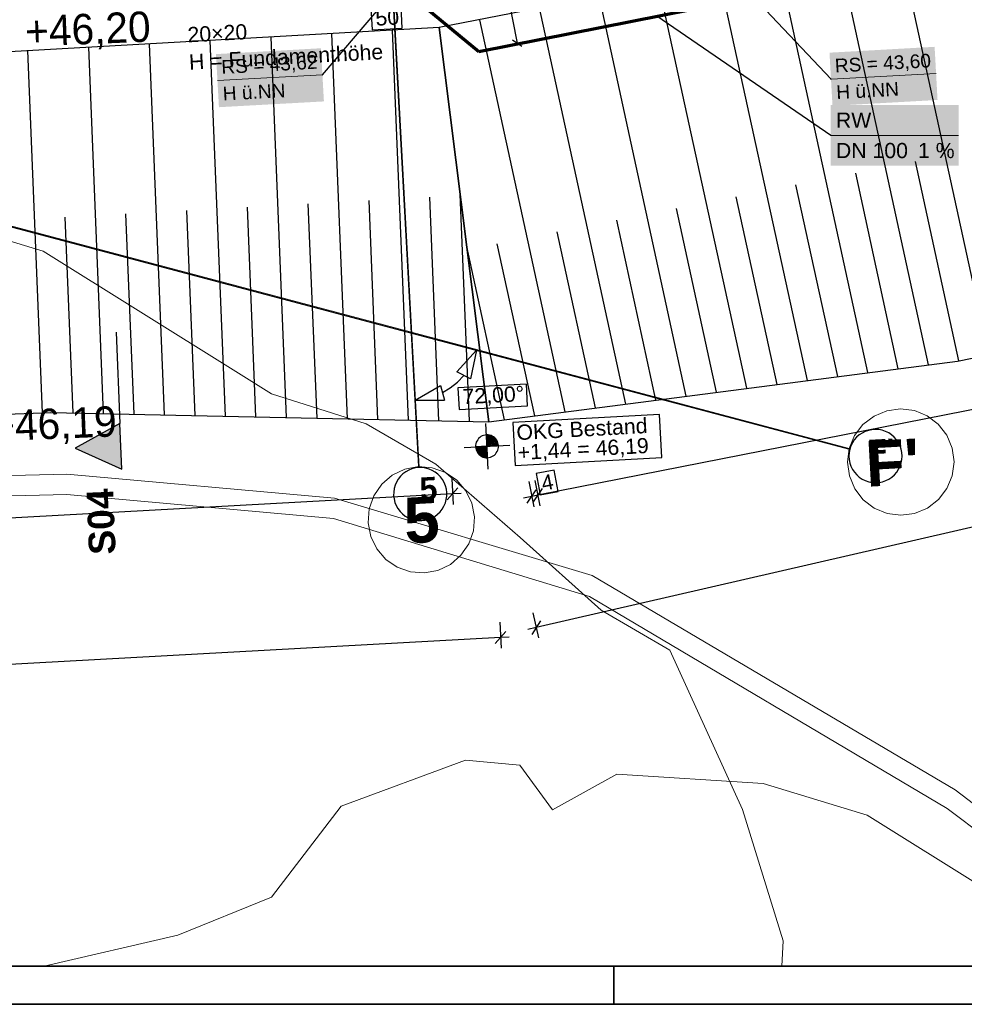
# Model space of a CAD drawing. Extents: x -779 to 790, y -208 to 633.
# Tile 96 of 232: x 112 to 237, y -208 to -78. Entities that reach past the tile are written whole.
import ezdxf
from ezdxf.lldxf.tags import DXFTag

# ---------------------------------------------------------------- set-up
doc = ezdxf.new("R2010")
doc.units = 0
doc.layers.get('0').update_dxf_attribs({"lineweight": 25})
for name, color, linetype, lineweight, true_color in [('01 Allgemein Bemaßung', 7, 'Continuous', 25, 0x848484), ('01 Schnitt Marker Gebäude', 7, 'Continuous', 25, 0x848484), ('01 Schnitt Marker Gebäude-gefuellt', 7, 'Continuous', 35, 0xfefefe), ('01AFU Allgemein Bemaßung-A07F5V4RWF', 7, 'Continuous', 25, 0x848484), ('02 Raster Bemaßung', 7, 'Continuous', 25, 0x848484), ('02 Raster Gebäude-A07F5V4QWF', 7, 'Continuous', 25, 0x848484), ('10 Bäume Bestand', 9, 'Continuous', 18, 0x808080), ('10 Wege Bestand - 2D', 9, 'Continuous', 18, 0x808080), ('30 Baugrubenplanung', 7, 'Continuous', 25, 0x848484), ('30 Baugrubenplanung - Bemaßung', 7, 'Continuous', 25, 0x848484), ('30 Baugrubenplanung - Bemaßung-gefuellt', 7, 'Continuous', 35, 0xfefefe), ('60 Höhen Außen (Bestand - bleibt)', 9, 'Continuous', 18, 0x808080), ('S_Mass', 150, 'Continuous', 25, 0x007fff), ('S_Regenwasser_Grundleitung', 7, 'Continuous', 70, 0x0080ff), ('X_Mass', 150, 'Continuous', 25, 0x007fff)]:
    doc.layers.add(name, color=color, linetype=linetype, lineweight=lineweight, true_color=true_color)
for name, color, linetype, lineweight in [('02 Raster Gebäude-A07F5V53WF', 7, 'Continuous', 13), ('Rahmen-A0U86KLAPE', 7, 'Continuous', 35), ('X_Rahmen', 7, 'Continuous', 25)]:
    doc.layers.add(name, color=color, linetype=linetype, lineweight=lineweight)
doc.styles.get("Standard").update_dxf_attribs({"font": 'arial.ttf'})
tags = doc.linetypes.add('Raster-A07F5V4TWF', pattern=[0.2, 0.1, -0.05, 0, -0.05]).pattern_tags.tags
tags[10:11] = [DXFTag(74, 4), DXFTag(75, 0), DXFTag(340, '0'), DXFTag(46, 1.0), DXFTag(50, 0.0), DXFTag(44, 0.0), DXFTag(45, 0.0)]
tags[8:9] = [DXFTag(74, 4), DXFTag(75, 0), DXFTag(340, '0'), DXFTag(46, 1.0), DXFTag(50, 0.0), DXFTag(44, 0.0), DXFTag(45, 0.0)]
tags[6:7] = [DXFTag(74, 4), DXFTag(75, 0), DXFTag(340, '0'), DXFTag(46, 1.0), DXFTag(50, 0.0), DXFTag(44, 0.0), DXFTag(45, 0.0)]
tags[4:5] = [DXFTag(74, 4), DXFTag(75, 0), DXFTag(340, '0'), DXFTag(46, 1.0), DXFTag(50, 0.0), DXFTag(44, 0.0), DXFTag(45, 0.0)]
tags = doc.linetypes.add('Raster-A07F5V57WF', pattern=[0.2, 0.1, -0.05, 0, -0.05]).pattern_tags.tags
tags[10:11] = [DXFTag(74, 4), DXFTag(75, 0), DXFTag(340, '0'), DXFTag(46, 1.0), DXFTag(50, 0.0), DXFTag(44, 0.0), DXFTag(45, 0.0)]
tags[8:9] = [DXFTag(74, 4), DXFTag(75, 0), DXFTag(340, '0'), DXFTag(46, 1.0), DXFTag(50, 0.0), DXFTag(44, 0.0), DXFTag(45, 0.0)]
tags[6:7] = [DXFTag(74, 4), DXFTag(75, 0), DXFTag(340, '0'), DXFTag(46, 1.0), DXFTag(50, 0.0), DXFTag(44, 0.0), DXFTag(45, 0.0)]
tags[4:5] = [DXFTag(74, 4), DXFTag(75, 0), DXFTag(340, '0'), DXFTag(46, 1.0), DXFTag(50, 0.0), DXFTag(44, 0.0), DXFTag(45, 0.0)]
tags = doc.linetypes.add('Schnittlinie', pattern=[0.3, 0.15, -0.075, 0, -0.075]).pattern_tags.tags
tags[10:11] = [DXFTag(74, 4), DXFTag(75, 0), DXFTag(340, '0'), DXFTag(46, 1.0), DXFTag(50, 0.0), DXFTag(44, 0.0), DXFTag(45, 0.0)]
tags[8:9] = [DXFTag(74, 4), DXFTag(75, 0), DXFTag(340, '0'), DXFTag(46, 1.0), DXFTag(50, 0.0), DXFTag(44, 0.0), DXFTag(45, 0.0)]
tags[6:7] = [DXFTag(74, 4), DXFTag(75, 0), DXFTag(340, '0'), DXFTag(46, 1.0), DXFTag(50, 0.0), DXFTag(44, 0.0), DXFTag(45, 0.0)]
tags[4:5] = [DXFTag(74, 4), DXFTag(75, 0), DXFTag(340, '0'), DXFTag(46, 1.0), DXFTag(50, 0.0), DXFTag(44, 0.0), DXFTag(45, 0.0)]
tags = doc.linetypes.add('Wipeout_Contour-A07F5V4SWF', pattern=[1, 0, -1]).pattern_tags.tags
tags[6:7] = [DXFTag(74, 4), DXFTag(75, 0), DXFTag(340, '0'), DXFTag(46, 1.0), DXFTag(50, 0.0), DXFTag(44, 0.0), DXFTag(45, 0.0)]
tags[4:5] = [DXFTag(74, 4), DXFTag(75, 0), DXFTag(340, '0'), DXFTag(46, 1.0), DXFTag(50, 0.0), DXFTag(44, 0.0), DXFTag(45, 0.0)]

# ---------------------------------------------------------------- blocks, each defined once
blk = doc.blocks.new('Blockreferenz-A07F5V4KWF', base_point=(-779.5, -207.57))
at = {"layer": 'Rahmen-A0U86KLAPE', "color": 0, "linetype": 'ByBlock', "ltscale": 0.35}
for p, q in [((-759.5, -202.57), (784.5, -202.57)), ((190.5, -207.57), (190.5, -202.57)), ((-779.5, -207.57), (789.5, -207.57))]:
    blk.add_line(p, q, dxfattribs=at)
blk = doc.blocks.new('Referenz-A07F5V4VWF', base_point=(-401.42, -176.34))
at = {"color": 0, "linetype": 'ByBlock', "lineweight": -2, "ltscale": 12.5}
for p, q in [((235.65, -122.98), (292.17, -111.35)), ((174.05, -130.97), (235.65, -122.98)), ((44.79, -132.72), (116.5, -129.73)), ((116.5, -129.73), (174.05, -130.97)), ((125.56, -131.19), (119.68, -134.44)), ((125.8, -137.19), (125.56, -131.19)), ((174.32, -132.78), (173.74, -132.69)), ((173.74, -132.69), (173.82, -134.19)), ((174.82, -133.08), (174.32, -132.78)), ((175.17, -133.54), (174.82, -133.08)), ((119.68, -134.44), (125.8, -137.19)), ((173.82, -134.19), (172.32, -134.27)), ((172.32, -134.27), (172.47, -134.84)), ((173.82, -134.19), (175.32, -134.11)), ((173.9, -135.69), (173.82, -134.19)), ((175.32, -134.11), (175.17, -133.54)), ((172.47, -134.84), (172.82, -135.31)), ((172.82, -135.31), (173.32, -135.61)), ((173.32, -135.61), (173.9, -135.69))]:
    blk.add_line(p, q, dxfattribs=at)
at = {"layer": '01 Schnitt Marker Gebäude', "color": 0, "linetype": 'Schnittlinie', "lineweight": -2, "ltscale": 3.125}
blk.add_line((125.07, -119.2), (125.56, -131.19), dxfattribs=at)
at = {"layer": '01 Schnitt Marker Gebäude', "color": 0, "lineweight": -2}
for p, q in [((125.56, -131.19), (119.68, -134.44)), ((125.8, -137.19), (125.56, -131.19)), ((119.68, -134.44), (125.8, -137.19))]:
    blk.add_line(p, q, dxfattribs=at)
at = {"layer": '01 Schnitt Marker Gebäude-gefuellt', "color": 0}
for points in [[(125.69, -134.44), (119.68, -134.44), (125.56, -131.19)], [(125.8, -137.19), (125.69, -134.44), (119.68, -134.44)]]:
    blk.add_solid(points, dxfattribs=at)
at = {"layer": '01AFU Allgemein Bemaßung-A07F5V4RWF', "color": 0, "linetype": 'Wipeout_Contour-A07F5V4SWF', "lineweight": -2, "ltscale": 1.625}
for p, q in [((162.68, -79.19), (162.52, -76.34)), ((158.54, -76.55), (158.7, -79.41)), ((158.7, -79.41), (162.68, -79.19)), ((182.63, -137.32), (180.26, -137.79)), ((180.26, -137.79), (180.81, -140.59)), ((183.18, -140.13), (182.63, -137.32)), ((180.81, -140.59), (183.18, -140.13))]:
    blk.add_line(p, q, dxfattribs=at)
at = {"layer": '01AFU Allgemein Bemaßung-A07F5V4RWF', "color": 0, "lineweight": -2}
for p, q in [((472.51, -83.15), (180.49, -140.63)), ((169.18, -138.45), (169.37, -141.85)), ((168.58, -141.23), (170, -139.65)), ((179.31, -138.82), (179.97, -142.16)), ((181.08, -139.75), (179.9, -141.51)), ((180.1, -138.67), (180.76, -142.01)), ((169.29, -140.44), (10.86, -149.2)), ((170.41, -140.38), (169.29, -140.44)), ((179.7, -140.78), (178.6, -141)), ((179.11, -141.66), (180.29, -139.9)), ((180.49, -140.63), (179.7, -140.78))]:
    blk.add_line(p, q, dxfattribs=at)
at = {"layer": '02 Raster Bemaßung', "color": 0, "lineweight": -2}
for p, q in [((172.44, -121.55), (169.86, -124.42)), ((172.44, -121.55), (171.64, -125.33)), ((171.64, -125.33), (169.86, -124.42)), ((169.93, -125.76), (170.75, -124.88)), ((164.36, -128.13), (167.7, -126.18)), ((167.7, -126.18), (168.23, -128.11)), ((167.96, -127.14), (168.99, -126.52)), ((168.99, -126.52), (169.93, -125.76)), ((164.36, -128.13), (168.23, -128.11))]:
    blk.add_line(p, q, dxfattribs=at)
at = {"layer": '02 Raster Bemaßung', "color": 0, "linetype": 'Wipeout_Contour-A07F5V4SWF', "lineweight": -2, "ltscale": 1.625}
for p, q in [((178.99, -126.02), (169.98, -126.52)), ((169.98, -126.52), (170.14, -129.37)), ((179.15, -128.88), (178.99, -126.02)), ((170.14, -129.37), (179.15, -128.88))]:
    blk.add_line(p, q, dxfattribs=at)
at = {"layer": '02 Raster Gebäude-A07F5V4QWF', "color": 0, "linetype": 'Raster-A07F5V4TWF', "lineweight": -2, "ltscale": 187.5}
for p, q in [((149.09, 150.98), (163.75, -117.01)), ((6.94, -77.61), (159.66, -118.16)), ((163.75, -117.01), (164.85, -136.98)), ((159.66, -118.16), (221.49, -134.58))]:
    blk.add_line(p, q, dxfattribs=at)
at = {"layer": '02 Raster Gebäude-A07F5V4QWF', "color": 0, "lineweight": -2}
for p, q in [((224.41, -132.01), (223.96, -132.1)), ((224.87, -131.98), (224.41, -132.01)), ((225.33, -132), (224.87, -131.98)), ((225.77, -132.09), (225.33, -132)), ((222.09, -133.35), (221.84, -133.73)), ((222.4, -133.01), (222.09, -133.35)), ((222.74, -132.7), (222.4, -133.01)), ((223.12, -132.45), (222.74, -132.7)), ((223.53, -132.25), (223.12, -132.45)), ((223.96, -132.1), (223.53, -132.25)), ((226.21, -132.24), (225.77, -132.09)), ((226.62, -132.44), (226.21, -132.24)), ((227, -132.69), (226.62, -132.44)), ((227.35, -133), (227, -132.69)), ((227.65, -133.34), (227.35, -133)), ((227.9, -133.72), (227.65, -133.34)), ((221.49, -134.58), (221.4, -135.03)), ((221.64, -134.14), (221.49, -134.58)), ((221.84, -133.73), (221.64, -134.14)), ((228.11, -134.13), (227.9, -133.72)), ((228.26, -134.56), (228.11, -134.13)), ((228.35, -135.01), (228.26, -134.56)), ((221.4, -135.03), (221.38, -135.48)), ((221.38, -135.48), (221.41, -135.94)), ((221.41, -135.94), (221.5, -136.39)), ((228.26, -136.37), (228.35, -135.93)), ((228.38, -135.47), (228.35, -135.01)), ((228.35, -135.93), (228.38, -135.47)), ((163.95, -137.15), (163.52, -137.32)), ((164.39, -137.04), (163.95, -137.15)), ((164.85, -136.98), (164.39, -137.04)), ((165.3, -136.99), (164.85, -136.98)), ((165.76, -137.05), (165.3, -136.99)), ((166.2, -137.18), (165.76, -137.05)), ((166.62, -137.36), (166.2, -137.18)), ((221.5, -136.39), (221.65, -136.82)), ((221.65, -136.82), (221.85, -137.23)), ((221.85, -137.23), (222.1, -137.61)), ((227.66, -137.6), (227.91, -137.22)), ((227.91, -137.22), (228.11, -136.81)), ((228.11, -136.81), (228.26, -136.37)), ((162.15, -138.5), (161.92, -138.9)), ((162.43, -138.14), (162.15, -138.5)), ((162.76, -137.82), (162.43, -138.14)), ((163.13, -137.55), (162.76, -137.82)), ((163.52, -137.32), (163.13, -137.55)), ((167.01, -137.59), (166.62, -137.36)), ((167.37, -137.87), (167.01, -137.59)), ((167.69, -138.2), (167.37, -137.87)), ((167.97, -138.57), (167.69, -138.2)), ((222.1, -137.61), (222.41, -137.96)), ((222.41, -137.96), (222.75, -138.26)), ((222.75, -138.26), (223.13, -138.51)), ((223.13, -138.51), (223.54, -138.71)), ((226.22, -138.71), (226.63, -138.5)), ((226.63, -138.5), (227.01, -138.25)), ((227.01, -138.25), (227.36, -137.95)), ((227.36, -137.95), (227.66, -137.6)), ((161.61, -139.76), (161.55, -140.21)), ((161.74, -139.32), (161.61, -139.76)), ((161.92, -138.9), (161.74, -139.32)), ((168.19, -138.96), (167.97, -138.57)), ((168.36, -139.39), (168.19, -138.96)), ((168.48, -139.83), (168.36, -139.39)), ((168.53, -140.29), (168.48, -139.83)), ((223.54, -138.71), (223.98, -138.86)), ((223.98, -138.86), (224.43, -138.95)), ((224.43, -138.95), (224.88, -138.98)), ((224.88, -138.98), (225.34, -138.95)), ((225.34, -138.95), (225.79, -138.86)), ((225.79, -138.86), (226.22, -138.71)), ((161.55, -140.21), (161.54, -140.67)), ((161.54, -140.67), (161.6, -141.12)), ((161.6, -141.12), (161.71, -141.57)), ((168.46, -141.2), (168.53, -140.74)), ((168.53, -140.74), (168.53, -140.29)), ((161.71, -141.57), (161.88, -141.99)), ((161.88, -141.99), (162.11, -142.39)), ((162.11, -142.39), (162.38, -142.76)), ((167.93, -142.45), (168.16, -142.06)), ((168.16, -142.06), (168.34, -141.64)), ((168.34, -141.64), (168.46, -141.2)), ((162.38, -142.76), (162.7, -143.09)), ((162.7, -143.09), (163.06, -143.37)), ((163.06, -143.37), (163.46, -143.6)), ((163.46, -143.6), (163.88, -143.78)), ((166.13, -143.8), (166.55, -143.63)), ((166.55, -143.63), (166.95, -143.41)), ((166.95, -143.41), (167.32, -143.13)), ((167.32, -143.13), (167.64, -142.81)), ((167.64, -142.81), (167.93, -142.45)), ((163.88, -143.78), (164.32, -143.9)), ((164.32, -143.9), (164.77, -143.97)), ((164.77, -143.97), (165.23, -143.97)), ((165.23, -143.97), (165.68, -143.92)), ((165.68, -143.92), (166.13, -143.8))]:
    blk.add_line(p, q, dxfattribs=at)
at = {"layer": '30 Baugrubenplanung', "color": 0, "lineweight": -2}
for p, q in [((469.42, -19.73), (167.54, -79.14)), ((469.42, -19.73), (167.54, -79.14)), ((239.74, -122.14), (227.8, -67.28)), ((231.85, -123.47), (219.95, -68.82)), ((223.89, -124.5), (212.1, -70.37)), ((215.92, -125.54), (204.25, -71.91)), ((207.96, -126.57), (196.4, -73.46)), ((200, -127.6), (188.55, -75)), ((192.04, -128.64), (180.7, -76.55)), ((184.08, -129.67), (172.85, -78.09)), ((167.54, -79.14), (7.52, -88.08)), ((167.54, -79.14), (7.52, -88.08)), ((155.47, -130.57), (153.42, -79.93)), ((163.49, -130.74), (161.41, -79.48)), ((174.05, -130.97), (167.54, -79.14)), ((167.54, -79.14), (174.05, -130.97)), ((167.54, -79.14), (174.05, -130.97)), ((131.43, -130.05), (129.46, -81.27)), ((139.45, -130.22), (137.44, -80.82)), ((147.46, -130.4), (145.43, -80.38)), ((115.41, -129.78), (113.48, -82.16)), ((123.42, -129.88), (121.47, -81.72)), ((235.83, -122.94), (230.12, -96.73)), ((227.87, -123.99), (222.27, -98.28)), ((219.91, -125.02), (214.42, -99.83)), ((159.48, -130.65), (158.31, -101.86)), ((167.49, -130.83), (166.3, -101.42)), ((171.5, -130.91), (170.29, -101.04)), ((211.94, -126.05), (206.57, -101.37)), ((135.44, -130.14), (134.35, -103.17)), ((143.45, -130.31), (142.34, -102.73)), ((151.47, -130.48), (150.32, -102.3)), ((203.98, -127.09), (198.72, -102.92)), ((119.41, -129.79), (118.37, -104.04)), ((127.42, -129.97), (126.36, -103.61)), ((196.02, -128.12), (190.87, -104.46)), ((188.06, -129.15), (183.02, -106.01)), ((176.11, -130.7), (171.15, -107.91)), ((180.1, -130.18), (175.17, -107.55)), ((235.65, -122.98), (292.17, -111.35)), ((235.65, -122.98), (292.17, -111.35)), ((174.05, -130.97), (235.65, -122.98)), ((174.05, -130.97), (235.65, -122.98)), ((44.79, -132.72), (116.5, -129.73)), ((44.79, -132.72), (116.5, -129.73)), ((116.5, -129.73), (174.05, -130.97)), ((116.5, -129.73), (174.05, -130.97))]:
    blk.add_line(p, q, dxfattribs=at)
at = {"layer": '30 Baugrubenplanung - Bemaßung', "color": 0, "lineweight": -2}
for p, q in [((518.68, -80.16), (180.28, -158.03)), ((173.98, -137.19), (173.65, -131.2)), ((172.59, -133.33), (172.49, -133.5)), ((172.71, -133.18), (172.59, -133.33)), ((172.86, -133.04), (172.71, -133.18)), ((173.02, -132.92), (172.86, -133.04)), ((173.19, -132.83), (173.02, -132.92)), ((173.37, -132.76), (173.19, -132.83)), ((173.56, -132.71), (173.37, -132.76)), ((173.76, -132.69), (173.56, -132.71)), ((173.95, -132.7), (173.76, -132.69)), ((174.15, -132.73), (173.95, -132.7)), ((174.34, -132.78), (174.15, -132.73)), ((174.51, -132.86), (174.34, -132.78)), ((174.68, -132.97), (174.51, -132.86)), ((174.83, -133.09), (174.68, -132.97)), ((174.97, -133.23), (174.83, -133.09)), ((175.09, -133.39), (174.97, -133.23)), ((170.82, -134.36), (176.81, -134.03)), ((172.35, -133.86), (172.32, -134.06)), ((172.32, -134.06), (172.32, -134.25)), ((172.32, -134.25), (172.34, -134.45)), ((172.34, -134.45), (172.39, -134.64)), ((172.41, -133.67), (172.35, -133.86)), ((172.39, -134.64), (172.46, -134.82)), ((172.49, -133.5), (172.41, -133.67)), ((175.18, -133.56), (175.09, -133.39)), ((175.25, -133.75), (175.18, -133.56)), ((175.23, -134.71), (175.28, -134.52)), ((175.3, -133.94), (175.25, -133.75)), ((175.28, -134.52), (175.31, -134.33)), ((175.32, -134.13), (175.3, -133.94)), ((175.31, -134.33), (175.32, -134.13)), ((172.46, -134.82), (172.55, -134.99)), ((172.55, -134.99), (172.67, -135.15)), ((172.67, -135.15), (172.8, -135.3)), ((172.8, -135.3), (172.95, -135.42)), ((172.95, -135.42), (173.12, -135.52)), ((173.12, -135.52), (173.3, -135.6)), ((173.3, -135.6), (173.49, -135.66)), ((173.49, -135.66), (173.68, -135.69)), ((173.68, -135.69), (173.88, -135.69)), ((173.88, -135.69), (174.07, -135.67)), ((174.07, -135.67), (174.26, -135.62)), ((174.26, -135.62), (174.45, -135.55)), ((174.45, -135.55), (174.62, -135.46)), ((174.62, -135.46), (174.78, -135.34)), ((174.78, -135.34), (174.92, -135.21)), ((174.92, -135.21), (175.04, -135.06)), ((175.04, -135.06), (175.15, -134.89)), ((175.15, -134.89), (175.23, -134.71)), ((179.83, -156.08), (180.6, -159.4)), ((175.5, -157.34), (175.68, -160.74)), ((180.84, -157.13), (179.72, -158.93)), ((174.9, -160.13), (176.31, -158.55)), ((180.28, -158.03), (179.19, -158.29)), ((175.61, -159.34), (-20.69, -170.08)), ((176.73, -159.28), (175.61, -159.34))]:
    blk.add_line(p, q, dxfattribs=at)
at = {"layer": '30 Baugrubenplanung - Bemaßung', "color": 0, "linetype": 'Wipeout_Contour-A07F5V4SWF', "lineweight": -2, "ltscale": 1.625}
for p, q in [((196.5, -130.01), (177.21, -131.06)), ((196.81, -135.66), (196.5, -130.01)), ((177.21, -131.06), (177.52, -136.71)), ((177.52, -136.71), (196.81, -135.66))]:
    blk.add_line(p, q, dxfattribs=at)
at = {"layer": '30 Baugrubenplanung - Bemaßung-gefuellt', "color": 0}
for points in [[(173.76, -132.7), (173.74, -132.7), (173.74, -132.69)], [(173.82, -134.19), (173.76, -132.7), (173.74, -132.7)], [(174.37, -134.16), (173.82, -134.16), (173.76, -132.7)], [(174.32, -132.78), (173.79, -132.78), (173.76, -132.7)], [(174.37, -134.16), (174.32, -132.78), (173.79, -132.78)], [(174.86, -134.14), (174.37, -134.14), (174.32, -132.78)], [(174.82, -133.08), (174.44, -133.08), (174.32, -132.78)], [(174.86, -134.14), (174.82, -133.08), (174.44, -133.08)], [(175.19, -134.12), (174.86, -134.12), (174.82, -133.08)], [(175.17, -133.54), (174.99, -133.54), (174.82, -133.08)], [(172.47, -134.84), (172.44, -134.27), (172.32, -134.27)], [(172.44, -134.27), (172.32, -134.27), (172.44, -134.27)], [(172.77, -134.27), (172.44, -134.27), (172.77, -134.25)], [(172.65, -134.84), (172.47, -134.84), (172.44, -134.27)], [(172.82, -135.31), (172.77, -134.27), (172.44, -134.27)], [(173.27, -134.25), (172.77, -134.25), (173.26, -134.22)], [(173.2, -135.31), (172.82, -135.31), (172.77, -134.25)], [(173.32, -135.61), (173.27, -134.25), (172.77, -134.25)], [(173.82, -134.22), (173.26, -134.22), (173.82, -134.19)], [(173.85, -135.61), (173.32, -135.61), (173.26, -134.22)], [(173.88, -135.69), (173.82, -134.22), (173.26, -134.22)], [(173.82, -134.19), (174.37, -134.16), (173.82, -134.16)], [(173.9, -135.69), (173.88, -135.69), (173.82, -134.19)], [(174.37, -134.16), (174.86, -134.14), (174.37, -134.14)], [(174.86, -134.14), (175.19, -134.12), (174.86, -134.12)], [(175.19, -134.12), (175.17, -133.54), (174.99, -133.54)], [(175.32, -134.11), (175.19, -134.11), (175.17, -133.54)], [(175.19, -134.12), (175.32, -134.11), (175.19, -134.11)], [(172.82, -135.31), (172.65, -134.84), (172.47, -134.84)], [(173.32, -135.61), (173.2, -135.31), (172.82, -135.31)], [(173.88, -135.69), (173.85, -135.61), (173.32, -135.61)], [(173.9, -135.69), (173.9, -135.69), (173.88, -135.69)]]:
    blk.add_solid(points, dxfattribs=at)
at = {"layer": '01 Allgemein Bemaßung', "color": 0, "linetype": 'ByBlock', "lineweight": -2, "ltscale": 0.21125, "char_height": 2.0003, "attachment_point": 1, "rotation": 3.132}
for s, insert in [('{\\fArial;20×20}', (134.4, -79.08)), ('{\\fArial;H = Fundamenthöhe}', (134.59, -82.67))]:
    blk.add_mtext(s, dxfattribs=dict(at, insert=insert))
at = {"layer": '01 Schnitt Marker Gebäude', "color": 0, "linetype": 'ByBlock', "lineweight": -2, "ltscale": 0.21125, "insert": (121.52, -148.52), "char_height": 3.5005, "attachment_point": 1, "rotation": 92.32}
blk.add_mtext('{\\fArial|b1|i0;S04}', dxfattribs=at)
at = {"layer": '01AFU Allgemein Bemaßung-A07F5V4RWF', "color": 0, "linetype": 'ByBlock', "lineweight": -2, "ltscale": 1.625, "char_height": 2.0003, "attachment_point": 1}
for s, insert, rotation in [('{\\fArial;50}', (159.1, -76.89), 3.1326), ('{\\fArial;4}', (180.79, -138.1), 11.1344)]:
    blk.add_mtext(s, dxfattribs=dict(at, insert=insert, rotation=rotation))
at = {"layer": '02 Raster Bemaßung', "color": 0, "linetype": 'ByBlock', "lineweight": -2, "ltscale": 2.25, "insert": (170.55, -126.67), "char_height": 2.0003, "attachment_point": 1, "rotation": 3.132}
blk.add_mtext('{\\fArial;72,00°}', dxfattribs=at)
at = {"layer": '02 Raster Gebäude-A07F5V4QWF', "color": 0, "linetype": 'ByBlock', "lineweight": -2, "ltscale": 2.25, "char_height": 3.0004, "attachment_point": 1, "rotation": 3.132}
for s, insert in [("{\\fArial|b1|i0;F' }", (223.76, -133.36)), ('{\\fArial|b1|i0;5}', (164.87, -138.31))]:
    blk.add_mtext(s, dxfattribs=dict(at, insert=insert))
at = {"layer": '30 Baugrubenplanung - Bemaßung', "color": 0, "linetype": 'ByBlock', "lineweight": -2, "ltscale": 0.405, "char_height": 2.0003, "attachment_point": 1, "rotation": 3.132}
for s, insert in [('{\\fArial;OKG Bestand}', (177.63, -131.39)), ('{\\fArial;+1,44 = 46,19}', (177.79, -134.01))]:
    blk.add_mtext(s, dxfattribs=dict(at, insert=insert))
blk = doc.blocks.new('Referenz-A07F5V59WF', base_point=(-759.5, -206.19))
at = {"layer": '02 Raster Gebäude-A07F5V53WF', "color": 0, "linetype": 'Raster-A07F5V57WF', "ltscale": 117.000008}
for p, q in [((149.04, 151.03), (163.7, -116.9)), ((-285.68, 0.17), (159.61, -118.05)), ((163.7, -116.9), (164.8, -136.87)), ((159.61, -118.05), (221.43, -134.47))]:
    blk.add_line(p, q, dxfattribs=at)
at = {"layer": '02 Raster Gebäude-A07F5V53WF', "color": 0, "linetype": 'Continuous', "ltscale": 117.000008}
for p, q in [((228.18, -129.26), (226.37, -129.51)), ((229.99, -129.5), (228.18, -129.26)), ((224.68, -130.21), (223.23, -131.32)), ((226.37, -129.51), (224.68, -130.21)), ((231.68, -130.19), (229.99, -129.5)), ((233.13, -131.3), (231.68, -130.19)), ((223.23, -131.32), (222.13, -132.78)), ((234.25, -132.75), (233.13, -131.3)), ((222.13, -132.78), (221.43, -134.47)), ((234.95, -134.43), (234.25, -132.75)), ((221.43, -134.47), (221.2, -136.28)), ((235.2, -136.25), (234.95, -134.43)), ((163, -137.21), (161.35, -138)), ((164.8, -136.87), (163, -137.21)), ((166.62, -137.01), (164.8, -136.87)), ((168.34, -137.62), (166.62, -137.01)), ((221.2, -136.28), (221.44, -138.09)), ((234.96, -138.06), (235.2, -136.25)), ((161.35, -138), (159.97, -139.19)), ((169.85, -138.65), (168.34, -137.62)), ((221.44, -138.09), (222.14, -139.78)), ((234.27, -139.75), (234.96, -138.06)), ((159.97, -139.19), (158.93, -140.7)), ((171.04, -140.03), (169.85, -138.65)), ((222.14, -139.78), (223.26, -141.22)), ((233.16, -141.2), (234.27, -139.75)), ((158.93, -140.7), (158.33, -142.42)), ((171.83, -141.68), (171.04, -140.03)), ((158.33, -142.42), (158.19, -144.24)), ((172.17, -143.48), (171.83, -141.68)), ((223.26, -141.22), (224.71, -142.33)), ((224.71, -142.33), (226.4, -143.03)), ((230.02, -143.02), (231.71, -142.32)), ((231.71, -142.32), (233.16, -141.2)), ((172.03, -145.3), (172.17, -143.48)), ((226.4, -143.03), (228.21, -143.26)), ((228.21, -143.26), (230.02, -143.02)), ((158.19, -144.24), (158.53, -146.04)), ((158.53, -146.04), (159.32, -147.69)), ((171.42, -147.02), (172.03, -145.3)), ((170.39, -148.53), (171.42, -147.02)), ((159.32, -147.69), (160.51, -149.07)), ((169, -149.72), (170.39, -148.53)), ((160.51, -149.07), (162.01, -150.1)), ((162.01, -150.1), (163.74, -150.71)), ((167.36, -150.51), (169, -149.72)), ((163.74, -150.71), (165.56, -150.85)), ((165.56, -150.85), (167.36, -150.51))]:
    blk.add_line(p, q, dxfattribs=at)
at = {"layer": '10 Bäume Bestand', "color": 0, "linetype": 'Continuous', "ltscale": 162.000017}
for p, q in [((115.49, -108.55), (99.69, -103.73)), ((140.78, -124.37), (115.49, -108.55)), ((145.51, -127.29), (140.78, -124.37)), ((157.93, -131.25), (145.51, -127.29)), ((167.1, -136.54), (157.93, -131.25)), ((178.18, -146.2), (167.1, -136.54)), ((188.83, -155.73), (178.18, -146.2)), ((197.83, -160.99), (188.83, -155.73)), ((207.38, -181.94), (197.83, -160.99)), ((170.99, -175.48), (154.64, -181.53)), ((178.15, -176.13), (170.99, -175.48)), ((182.42, -181.99), (178.15, -176.13)), ((190.86, -177.31), (182.42, -181.99)), ((210.1, -178.54), (190.86, -177.31)), ((223.79, -182.72), (210.1, -178.54)), ((154.64, -181.53), (145.47, -193.5)), ((212.73, -199.22), (207.38, -181.94)), ((245.71, -196.43), (223.79, -182.72)), ((145.47, -193.5), (133.16, -198.5)), ((133.16, -198.5), (115.8, -202.5)), ((212.58, -202.57), (212.73, -199.22)), ((115.8, -202.5), (115.71, -202.57))]:
    blk.add_line(p, q, dxfattribs=at)
at = {"layer": '10 Wege Bestand - 2D', "color": 0, "linetype": 'Continuous', "ltscale": 162.000017}
for p, q in [((118.58, -137.87), (100.49, -138.26)), ((153.79, -141), (118.58, -137.87)), ((118.6, -140.54), (100.62, -140.92)), ((153.63, -143.69), (118.6, -140.54)), ((187.63, -151.2), (153.79, -141)), ((187.28, -153.94), (153.63, -143.69)), ((235.34, -179.39), (187.63, -151.2)), ((234.28, -181.81), (187.28, -153.94)), ((265.88, -202.57), (235.34, -179.39)), ((261.6, -202.57), (234.28, -181.81))]:
    blk.add_line(p, q, dxfattribs=at)
at = {"layer": '02 Raster Gebäude-A07F5V53WF', "color": 0, "linetype": 'Continuous', "ltscale": 117.000008, "char_height": 5.9996, "attachment_point": 1, "rotation": 3.1327}
for s, insert in [("{\\fArial|b1|i0;F'}", (223.4, -133.53)), ('{\\fArial|b1|i0;5}', (162.73, -140.99))]:
    blk.add_mtext(s, dxfattribs=dict(at, insert=insert))
at = {"layer": '60 Höhen Außen (Bestand - bleibt)', "color": 0, "linetype": 'Continuous', "ltscale": 162.000017, "char_height": 3.9998, "attachment_point": 1, "rotation": 2.3207}
for s, insert in [('{\\fCentury Gothic;+46,20}', (113.02, -77.64)), ('{\\fCentury Gothic;+46,19}', (108.56, -129.55))]:
    blk.add_mtext(s, dxfattribs=dict(at, insert=insert))
blk = doc.blocks.new('Maß-A07F5V7JWF', base_point=(171.54, -81.61))
at = {"color": 0, "linetype": 'ByBlock', "lineweight": -2, "ltscale": 0.25}
for p, q in [((171.54, -59.9), (183.32, -57.58)), ((174.13, -59.93), (172.88, -59.09)), ((173.5, -59.51), (177.77, -81.19)), ((175.81, -81.58), (187.58, -79.26)), ((178.39, -81.61), (177.15, -80.77))]:
    blk.add_line(p, q, dxfattribs=at)
at = {"color": 0, "linetype": 'ByBlock', "lineweight": -2, "ltscale": 0.25, "insert": (177.59, -67.85), "char_height": 1.8, "attachment_point": 1, "rotation": 281.1351}
blk.add_mtext('{\\fArial;1.11}', dxfattribs=at)

msp = doc.modelspace()

# ---------------------------------------------------------------- linework, layer by layer
at = {"layer": 'S_Mass'}
for p, q in [((152.18, -85.34), (162.21, -73.57)), ((219.03, -85.93), (208.83, -75.08)), ((152.18, -85.34), (152.17, -85.34)), ((152.17, -85.34), (152.17, -85.34)), ((152.17, -85.34), (152.18, -85.35)), ((152.19, -85.33), (152.18, -85.33)), ((152.18, -85.33), (152.18, -85.33)), ((152.18, -85.33), (152.18, -85.33)), ((152.18, -85.33), (152.18, -85.33)), ((152.18, -85.33), (152.18, -85.34)), ((152.18, -85.34), (152.18, -85.34)), ((152.18, -85.34), (152.18, -85.34)), ((152.18, -85.34), (152.18, -85.34)), ((152.18, -85.34), (152.18, -85.34)), ((152.18, -85.34), (152.18, -85.34)), ((152.18, -85.34), (152.18, -85.34)), ((152.18, -85.35), (152.18, -85.35)), ((152.18, -85.35), (152.18, -85.35)), ((152.18, -85.35), (152.18, -85.35)), ((152.18, -85.35), (152.18, -85.35)), ((152.18, -85.35), (152.18, -85.35)), ((152.18, -85.35), (152.18, -85.35)), ((152.18, -85.35), (152.18, -85.35)), ((152.18, -85.35), (152.18, -85.35)), ((152.18, -85.35), (152.18, -85.35)), ((152.18, -85.35), (152.18, -85.35)), ((152.18, -85.35), (152.19, -85.35)), ((152.19, -85.34), (152.19, -85.33)), ((152.19, -85.33), (152.19, -85.33)), ((152.19, -85.33), (152.19, -85.33)), ((152.19, -85.33), (152.19, -85.33)), ((152.19, -85.34), (152.19, -85.34)), ((152.19, -85.34), (152.19, -85.34)), ((152.19, -85.34), (152.19, -85.34)), ((152.19, -85.34), (152.19, -85.34)), ((152.19, -85.34), (152.19, -85.34)), ((152.19, -85.34), (152.19, -85.34)), ((152.19, -85.34), (152.19, -85.34)), ((152.19, -85.35), (152.19, -85.34)), ((152.19, -85.34), (152.19, -85.34)), ((152.19, -85.35), (152.19, -85.35)), ((152.19, -85.35), (152.19, -85.35)), ((152.19, -85.35), (152.19, -85.35)), ((152.19, -85.35), (152.19, -85.35)), ((152.19, -85.35), (152.19, -85.35)), ((152.19, -85.35), (152.19, -85.35)), ((152.19, -85.35), (152.19, -85.35)), ((152.19, -85.35), (152.19, -85.35)), ((152.19, -85.35), (152.19, -85.35)), ((152.19, -85.35), (152.19, -85.35)), ((219.03, -85.92), (219.02, -85.92)), ((219.02, -85.92), (219.02, -85.92)), ((219.02, -85.92), (219.02, -85.92)), ((219.02, -85.92), (219.02, -85.92)), ((219.02, -85.92), (219.02, -85.92)), ((219.02, -85.92), (219.02, -85.92)), ((219.02, -85.92), (219.02, -85.92)), ((219.02, -85.92), (219.02, -85.92)), ((219.02, -85.92), (219.02, -85.92)), ((219.02, -85.92), (219.02, -85.92)), ((219.02, -85.92), (219.02, -85.92)), ((219.02, -85.92), (219.02, -85.93)), ((219.02, -85.93), (219.02, -85.93)), ((219.02, -85.93), (219.02, -85.93)), ((219.02, -85.93), (219.02, -85.93)), ((219.02, -85.93), (219.02, -85.93)), ((219.02, -85.93), (219.02, -85.93)), ((219.02, -85.93), (219.02, -85.93)), ((219.02, -85.93), (219.02, -85.93)), ((219.02, -85.93), (219.02, -85.93)), ((219.02, -85.93), (219.02, -85.93)), ((219.02, -85.93), (219.02, -85.93)), ((219.02, -85.93), (219.03, -85.94)), ((219.04, -85.92), (219.03, -85.92)), ((219.03, -85.92), (219.03, -85.92)), ((219.03, -85.92), (219.03, -85.92)), ((219.03, -85.92), (219.03, -85.92)), ((219.03, -85.92), (219.03, -85.92)), ((219.03, -85.92), (219.03, -85.92)), ((219.03, -85.92), (219.03, -85.92)), ((219.03, -85.92), (219.03, -85.92)), ((219.03, -85.92), (219.03, -85.92)), ((219.03, -85.92), (219.03, -85.92)), ((219.03, -85.94), (219.03, -85.93)), ((219.03, -85.93), (219.03, -85.93)), ((219.03, -85.93), (219.03, -85.93)), ((219.03, -85.93), (219.03, -85.93)), ((219.03, -85.93), (219.03, -85.93)), ((219.03, -85.93), (219.03, -85.93)), ((219.03, -85.93), (219.03, -85.93)), ((219.03, -85.93), (219.03, -85.93)), ((219.03, -85.93), (219.04, -85.93)), ((219.03, -85.94), (219.03, -85.94)), ((219.04, -85.92), (219.04, -85.92)), ((219.04, -85.92), (219.04, -85.92)), ((219.04, -85.93), (219.04, -85.92)), ((219.04, -85.93), (219.04, -85.93)), ((219.04, -85.93), (219.04, -85.93))]:
    msp.add_line(p, q, dxfattribs=at)
at = {"layer": 'S_Mass', "lineweight": 18}
for p, q in [((138.39, -86.11), (152.18, -85.34)), ((219.03, -85.93), (232.84, -85.16))]:
    msp.add_line(p, q, dxfattribs=at)
at = {"layer": 'S_Mass', "color": 7, "true_color": 0xffffff}
for points in [[(152.03, -82.62), (138.19, -82.62), (151.99, -81.85)], [(138.54, -88.84), (152.03, -82.62), (138.19, -82.62)], [(152.38, -88.84), (138.54, -88.84), (152.03, -82.62)], [(232.69, -82.43), (218.83, -82.43), (232.64, -81.66)], [(219.18, -88.65), (232.69, -82.43), (218.83, -82.43)], [(233.03, -88.65), (219.18, -88.65), (232.69, -82.43)], [(138.58, -89.6), (152.38, -88.84), (138.54, -88.84)], [(219.22, -89.42), (233.03, -88.65), (219.18, -88.65)]]:
    msp.add_solid(points, dxfattribs=at)
at = {"layer": 'S_Regenwasser_Grundleitung'}
for p, q in [((160.62, -72.25), (172.74, -82.27)), ((172.74, -82.27), (208.83, -75.08))]:
    msp.add_line(p, q, dxfattribs=at)
at = {"layer": 'X_Mass'}
for p, q in [((219, -93.3), (196.14, -77.61)), ((219, -93.3), (218.99, -93.3)), ((218.99, -93.3), (218.99, -93.3)), ((218.99, -93.3), (218.99, -93.3)), ((218.99, -93.3), (218.99, -93.3)), ((218.99, -93.3), (218.99, -93.3)), ((218.99, -93.3), (218.99, -93.3)), ((218.99, -93.3), (218.99, -93.3)), ((218.99, -93.3), (218.99, -93.31)), ((218.99, -93.31), (218.99, -93.31)), ((218.99, -93.31), (218.99, -93.31)), ((218.99, -93.31), (218.99, -93.31)), ((218.99, -93.31), (219, -93.31)), ((219.01, -93.29), (219, -93.29)), ((219, -93.29), (219, -93.29)), ((219, -93.29), (219, -93.29)), ((219, -93.29), (219, -93.29)), ((219, -93.29), (219, -93.29)), ((219, -93.29), (219, -93.29)), ((219, -93.29), (219, -93.3)), ((219, -93.3), (219, -93.3)), ((219, -93.31), (219, -93.31)), ((219, -93.31), (219, -93.31)), ((219, -93.31), (219, -93.31)), ((219, -93.31), (219, -93.31)), ((219, -93.31), (219, -93.31)), ((219, -93.31), (219, -93.31)), ((219, -93.31), (219, -93.31)), ((219, -93.31), (219.01, -93.31)), ((219.01, -93.3), (219.01, -93.29)), ((219.01, -93.29), (219.01, -93.29)), ((219.01, -93.29), (219.01, -93.29)), ((219.01, -93.3), (219.01, -93.3)), ((219.01, -93.3), (219.01, -93.3)), ((219.01, -93.3), (219.01, -93.3)), ((219.01, -93.3), (219.01, -93.3)), ((219.01, -93.3), (219.01, -93.3)), ((219.01, -93.3), (219.01, -93.3)), ((219.01, -93.3), (219.01, -93.3)), ((219.01, -93.31), (219.01, -93.3)), ((219.01, -93.3), (219.01, -93.3)), ((219.01, -93.31), (219.01, -93.31)), ((219.01, -93.31), (219.01, -93.31)), ((219.01, -93.31), (219.01, -93.31)), ((219.01, -93.31), (219.01, -93.31)), ((219.01, -93.31), (219.01, -93.31)), ((219.01, -93.31), (219.01, -93.31)), ((219.01, -93.31), (219.01, -93.31)), ((219.01, -93.31), (219.01, -93.31))]:
    msp.add_line(p, q, dxfattribs=at)
at = {"layer": 'X_Mass', "lineweight": 18}
msp.add_line((219, -93.3), (235.8, -93.3), dxfattribs=at)
at = {"layer": 'X_Mass', "color": 7, "true_color": 0xffffff}
for points in [[(219, -97.3), (235.8, -97.3), (219, -89.3)], [(235.8, -97.3), (219, -89.3), (235.8, -89.3)]]:
    msp.add_solid(points, dxfattribs=at)

# ---------------------------------------------------------------- block references
at = {"color": 8, "lineweight": 25, "ltscale": 1250, "true_color": 0x808080}
msp.add_blockref('Referenz-A07F5V59WF', (-759.5, -206.19), dxfattribs=at)
at = {"color": 8, "lineweight": 25, "ltscale": 12.5, "true_color": 0x808080}
msp.add_blockref('Referenz-A07F5V4VWF', (-401.42, -176.34), dxfattribs=at)
at = {"layer": 'S_Mass', "ltscale": 0.25}
msp.add_blockref('Maß-A07F5V7JWF', (171.54, -81.61), dxfattribs=at)
at = {"layer": 'X_Rahmen', "ltscale": 0.25}
msp.add_blockref('Blockreferenz-A07F5V4KWF', (-779.5, -207.57), dxfattribs=at)

# ---------------------------------------------------------------- texts
at = {"layer": 'S_Mass', "char_height": 1.8, "attachment_point": 1, "rotation": 3.18}
for s, insert in [('{\\fArial;RS = 43,62}', (138.84, -83.43)), ('{\\fArial;RS = 43,60}', (219.48, -83.25)), ('{\\fArial;H ü.NN}', (139.03, -86.93)), ('{\\fArial;H ü.NN}', (219.67, -86.74))]:
    msp.add_mtext(s, dxfattribs=dict(at, insert=insert))
at = {"layer": 'X_Mass', "char_height": 2, "attachment_point": 1}
for s, insert in [('{\\fArial;RW}', (219.67, -90.3)), ('{\\fArial;DN 100}', (219.67, -94.3)), ('{\\fArial;1 %}', (230.46, -94.3))]:
    msp.add_mtext(s, dxfattribs=dict(at, insert=insert))

doc.saveas('drawing.dxf')
